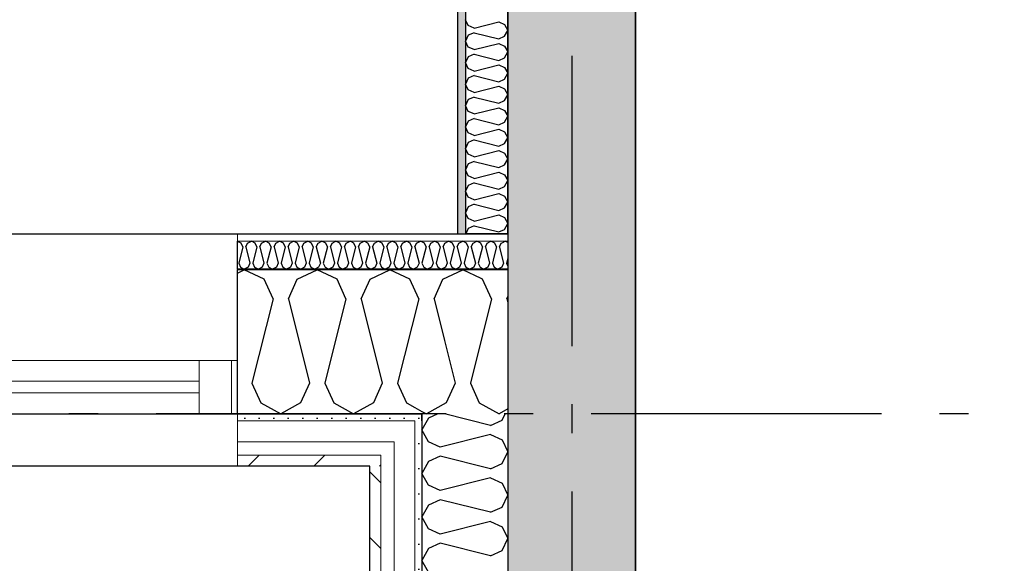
# Model space of a CAD drawing. Header units: millimetres. Extents: x -5000 to 341424, y -9235 to 550260.
# Tile 115 of 236: x 293550 to 295246, y 349213 to 350149. Entities that reach past the tile are written whole.
import ezdxf
from ezdxf.enums import TextEntityAlignment as Align

# ---------------------------------------------------------------- set-up
doc = ezdxf.new("R2010")
doc.units = ezdxf.units.MM
doc.header["$LTSCALE"] = 0.5
doc.header["$MEASUREMENT"] = 0
for name, pattern in [('Akselinje', [1500, 1000, -200, 100, -200]), ('Over snittplan', [260, 150, -50, 10, -50]), ('PLINE', [0])]:
    doc.linetypes.add(name, pattern=pattern)
for name, color, linetype in [('232- Ikke-bærende yttervegger (Skravur)(Nye konstruksjoner)', 7, 'Continuous'), ('232- Ikke-bærende yttervegger(Nye konstruksjoner)', 7, 'Continuous'), ('242- Ikke-bærende innervegger (Skravur)(Nye konstruksjoner)', 7, 'Continuous'), ('242- Ikke-bærende innervegger(Nye konstruksjoner)', 7, 'Continuous'), ('244- Vinduer_ dører_ foldevegger(Nye konstruksjoner)', 7, 'Continuous'), ('255- Gulvoverflate(Nye konstruksjoner)', 7, 'Continuous'), ('82-- Modullinjer(Nye konstruksjoner)', 7, 'Continuous'), ('842-M___1_50 Målsetting bygning', 7, 'Continuous'), ('862- M___Nettoareal(Nye konstruksjoner)', 7, 'Continuous'), ('862- M___Nettoareal(Polylinje)(Nye konstruksjoner)', 7, 'Continuous'), ('862- M___Nettoareal(Tekst)(Nye konstruksjoner)', 7, 'Continuous')]:
    doc.layers.add(name, color=color, linetype=linetype)
for name, color, linetype, lineweight in [('234- Vinduer_ dører_ porter(Nye konstruksjoner)', 7, 'Continuous', 0), ('235- Utvendig kledning og overflate(Nye konstruksjoner)', 7, 'Continuous', 0), ('236- Innvendig kledning og overflate(Nye konstruksjoner)', 7, 'Continuous', 0)]:
    doc.layers.add(name, color=color, linetype=linetype, lineweight=lineweight)
doc.styles.add('GENERATED_STYLE_1', font='txt')
doc.styles.add('GENERATED_STYLE_3', font='arial.ttf')
doc.styles.add('GENERATED_STYLE_5', font='arial.ttf')
doc.dimstyles.new('GENERATED_STYLE__2', dxfattribs={"dimtxt": 100, "dimasz": 95, "dimexe": 0.18, "dimexo": 0.0625, "dimgap": 0, "dimtad": 1, "dimtih": 1, "dimtoh": 1, "dimdec": 0, "dimzin": 0, "dimdsep": 46, "dimtxsty": 'GENERATED_STYLE_3', "dimblk": 'ARROWHEAD_6', "dimblk1": 'ARROWHEAD_6', "dimblk2": 'ARROWHEAD_6', "dimcen": 0.09, "dimse1": 1, "dimse2": 1, "dimclrd": 256, "dimclre": 256, "dimclrt": 256, "dimadec": 1, "dimazin": 0, "dimtfac": 1, "dimtdec": 4, "dimtmove": 0, "dimatfit": 3, "dimfxl": 1, "dimtolj": 1, "dimtzin": 0, "dimarcsym": 0})
pattern_1 = [(0, (0, 0), (0, 43.30127), [0, -25]), (0, (12.5, 21.65), (0, 43.30127), [0, -25])]
pattern_2 = [(45, (0, 0), (-56.568542, 56.568542), [80, 0])]

# ---------------------------------------------------------------- blocks, each defined once
blk = doc.blocks.new('LEILIGHET 3__2', base_point=(292118.6, 348580.7))
at = {"layer": '862- M___Nettoareal(Polylinje)(Nye konstruksjoner)', "linetype": 'PLINE', "flags": 128}
blk.add_lwpolyline([(294391, 356380.7), (286261, 356380.7), (286261, 348080.7), (289576, 348080.7), (289576, 349780.7), (294391, 349780.7)], close=True, dxfattribs=at)
at = {"layer": '862- M___Nettoareal(Tekst)(Nye konstruksjoner)', "style": 'GENERATED_STYLE_1'}
for tag, p in [('DUMMY_861', (288325.6, 358508)), ('ROOM_NAME', (287588.4, 358458.2)), ('DUMMY_862', (287588.4, 358319.8))]:
    blk.add_attdef(tag, text='', height=100, dxfattribs=at).set_placement(p, align=Align.TOP_LEFT)
blk = doc.blocks.new('LEILIGHET 2__3', base_point=(300468.6, 348580.7))
at = {"layer": '862- M___Nettoareal(Polylinje)(Nye konstruksjoner)', "linetype": 'PLINE', "flags": 128}
blk.add_lwpolyline([(302741, 356380.7), (294611, 356380.7), (294611, 348080.7), (297926, 348080.7), (297926, 349780.7), (302741, 349780.7)], close=True, dxfattribs=at)
at = {"layer": '862- M___Nettoareal(Tekst)(Nye konstruksjoner)', "style": 'GENERATED_STYLE_1'}
for tag, p in [('DUMMY_861', (296689.7, 358469.3)), ('ROOM_NAME', (295952.5, 358419.5)), ('DUMMY_862', (295952.5, 358281.1))]:
    blk.add_attdef(tag, text='', height=100, dxfattribs=at).set_placement(p, align=Align.TOP_LEFT)
blk = doc.blocks.new('UTEPLASS__28', base_point=(292126.8, 347380.7))
at = {"layer": '862- M___Nettoareal(Polylinje)(Nye konstruksjoner)', "linetype": 'PLINE', "flags": 128}
blk.add_lwpolyline([(294153, 349380.7), (289976, 349380.7), (289976, 346530.7), (294153, 346530.7)], close=True, dxfattribs=at)
at = {"layer": '862- M___Nettoareal(Tekst)(Nye konstruksjoner)', "style": 'GENERATED_STYLE_1'}
for tag, p in [('DUMMY_861', (292441.6, 347568.9)), ('ROOM_NAME', (291811.9, 347519.1)), ('DUMMY_862', (291811.9, 347380.7))]:
    blk.add_attdef(tag, text='', height=100, dxfattribs=at).set_placement(p, align=Align.TOP_LEFT)
blk = doc.blocks.new('STUE__34', base_point=(290949.5, 355025.2))
at = {"layer": '862- M___Nettoareal(Polylinje)(Nye konstruksjoner)', "linetype": 'PLINE', "flags": 128}
blk.add_lwpolyline([(289700, 349780.7), (294305, 349780.7), (294305, 356380.7), (289700, 356380.7), (289700, 355490.7), (289700, 354480.7)], close=True, dxfattribs=at)
at = {"layer": '862- M___Nettoareal(Tekst)(Nye konstruksjoner)', "style": 'GENERATED_STYLE_1'}
for tag, p in [('DUMMY_861', (291186.2, 355213.4)), ('ROOM_NAME', (290712.8, 355163.6)), ('DUMMY_862', (290712.8, 355025.2))]:
    blk.add_attdef(tag, text='', height=100, dxfattribs=at).set_placement(p, align=Align.TOP_LEFT)
blk = doc.blocks.new('*X154')
at = {"layer": '232- Ikke-bærende yttervegger (Skravur)(Nye konstruksjoner)', "linetype": 'PLINE'}
for p, q in [((294254.4, 349463.4), (294243, 349442.9)), ((294270.5, 349470.7), (294254.4, 349463.4)), ((294361.3, 349450.8), (294281.7, 349470.7)), ((294361.3, 349450.8), (294381.3, 349459.9)), ((294381.3, 349459.9), (294386.4, 349470.7)), ((294254.4, 349422.5), (294243, 349442.9)), ((294274.5, 349413.4), (294254.4, 349422.5)), ((294361.3, 349435.1), (294274.5, 349413.4)), ((294361.3, 349435.1), (294381.3, 349425.9)), ((294381.3, 349425.9), (294391, 349405.5)), ((294381.3, 349385), (294391, 349405.5)), ((294254.4, 349388.5), (294243, 349368.1)), ((294274.5, 349397.6), (294254.4, 349388.5)), ((294361.3, 349375.9), (294274.5, 349397.6)), ((294361.3, 349375.9), (294381.3, 349385)), ((294254.4, 349347.6), (294243, 349368.1)), ((294361.3, 349360.2), (294274.5, 349338.5)), ((294361.3, 349360.2), (294381.3, 349351.1)), ((294274.5, 349338.5), (294254.4, 349347.6)), ((294381.3, 349351.1), (294391, 349330.6)), ((294274.5, 349322.8), (294254.4, 349313.6)), ((294361.3, 349301.1), (294274.5, 349322.8)), ((294381.3, 349310.2), (294391, 349330.6)), ((294254.4, 349313.6), (294243, 349293.2)), ((294361.3, 349301.1), (294381.3, 349310.2)), ((294254.4, 349272.7), (294243, 349293.2)), ((294361.3, 349285.3), (294274.5, 349263.6)), ((294361.3, 349285.3), (294381.3, 349276.2)), ((294274.5, 349263.6), (294254.4, 349272.7)), ((294381.3, 349276.2), (294391, 349255.8)), ((294381.3, 349235.3), (294391, 349255.8)), ((294254.4, 349238.8), (294243, 349218.3)), ((294274.5, 349247.9), (294254.4, 349238.8)), ((294361.3, 349226.2), (294274.5, 349247.9)), ((294361.3, 349226.2), (294381.3, 349235.3)), ((294254.4, 349197.9), (294243, 349218.3))]:
    blk.add_line(p, q, dxfattribs=at)
blk = doc.blocks.new('*X407')
at = {"layer": '232- Ikke-bærende yttervegger (Skravur)(Nye konstruksjoner)', "linetype": 'PLINE'}
blk.add_line((294217.5, 349489.1), (294231, 349481.6), dxfattribs=at)
blk = doc.blocks.new('*X408')
at = {"layer": '232- Ikke-bærende yttervegger (Skravur)(Nye konstruksjoner)', "linetype": 'PLINE'}
blk.add_line((294231, 349481.6), (294243, 349474.9), dxfattribs=at)
blk = doc.blocks.new('*X409')
at = {"layer": '232- Ikke-bærende yttervegger (Skravur)(Nye konstruksjoner)', "linetype": 'PLINE'}
for p, q in [((294382.1, 349765.8), (294386.1, 349767.7)), ((294391, 349765.4), (294386.1, 349767.7)), ((294376.8, 349756.9), (294383.6, 349729.9)), ((294367.1, 349740.4), (294364.4, 349729.9)), ((294364.4, 349729.9), (294367.4, 349723.4)), ((294383.6, 349729.9), (294380.6, 349723.4)), ((294391, 349739.1), (294388.7, 349729.9)), ((294388.7, 349729.9), (294391, 349724.8)), ((294367.4, 349723.4), (294374, 349719.7)), ((294380.6, 349723.4), (294374, 349719.7))]:
    blk.add_line(p, q, dxfattribs=at)
blk = doc.blocks.new('*X410')
at = {"layer": '232- Ikke-bærende yttervegger (Skravur)(Nye konstruksjoner)', "linetype": 'PLINE'}
for p, q in [((294347.6, 349702.5), (294345.1, 349703.6)), ((294362.9, 349668.9), (294347.6, 349702.5)), ((294362.9, 349668.9), (294326.5, 349523.4)), ((294389.2, 349668.9), (294391, 349672.8)), ((294389.2, 349668.9), (294391, 349661.7)), ((294281.7, 349597), (294300.1, 349523.4)), ((294300.1, 349523.4), (294284.8, 349489.8)), ((294326.5, 349523.4), (294341.8, 349489.8)), ((294284.8, 349489.8), (294250.6, 349470.7)), ((294341.8, 349489.8), (294376, 349470.7)), ((294243, 349474.9), (294250.6, 349470.7)), ((294391, 349479), (294376, 349470.7))]:
    blk.add_line(p, q, dxfattribs=at)
blk = doc.blocks.new('*X413')
at = {"layer": '232- Ikke-bærende yttervegger (Skravur)(Nye konstruksjoner)', "linetype": 'PLINE'}
for p, q in [((293931.4, 349764.5), (293925, 349767.6)), ((293934.4, 349758), (293931.4, 349764.5)), ((293939.5, 349758), (293942.5, 349764.5)), ((293942.5, 349764.5), (293949.1, 349767.7)), ((293955.7, 349764.5), (293949.1, 349767.7)), ((293958.7, 349758), (293955.7, 349764.5)), ((293963.8, 349758), (293966.7, 349764.5)), ((293966.7, 349764.5), (293973.4, 349767.7)), ((293980, 349764.5), (293973.4, 349767.7)), ((293983, 349758), (293980, 349764.5)), ((293988.1, 349758), (293991, 349764.5)), ((293991, 349764.5), (293997.6, 349767.7)), ((294004.3, 349764.5), (293997.6, 349767.7)), ((294007.2, 349758), (294004.3, 349764.5)), ((294012.3, 349758), (294015.3, 349764.5)), ((294015.3, 349764.5), (294021.9, 349767.7)), ((294028.6, 349764.5), (294021.9, 349767.7)), ((294031.5, 349758), (294028.6, 349764.5)), ((294036.6, 349758), (294039.6, 349764.5)), ((294039.6, 349764.5), (294046.2, 349767.7)), ((294052.8, 349764.5), (294046.2, 349767.7)), ((294055.8, 349758), (294052.8, 349764.5)), ((294060.9, 349758), (294063.9, 349764.5)), ((294063.9, 349764.5), (294070.5, 349767.7)), ((294077.1, 349764.5), (294070.5, 349767.7)), ((294080.1, 349758), (294077.1, 349764.5)), ((294085.2, 349758), (294088.1, 349764.5)), ((294088.1, 349764.5), (294094.8, 349767.7)), ((294101.4, 349764.5), (294094.8, 349767.7)), ((294104.4, 349758), (294101.4, 349764.5)), ((294109.5, 349758), (294112.4, 349764.5)), ((294112.4, 349764.5), (294119.1, 349767.7)), ((294125.7, 349764.5), (294119.1, 349767.7)), ((294128.6, 349758), (294125.7, 349764.5)), ((294133.7, 349758), (294136.7, 349764.5)), ((294136.7, 349764.5), (294143.3, 349767.7)), ((294150, 349764.5), (294143.3, 349767.7)), ((294152.9, 349758), (294150, 349764.5)), ((294158, 349758), (294161, 349764.5)), ((294161, 349764.5), (294167.6, 349767.7)), ((294174.2, 349764.5), (294167.6, 349767.7)), ((294177.2, 349758), (294174.2, 349764.5)), ((294182.3, 349758), (294185.3, 349764.5)), ((294185.3, 349764.5), (294191.9, 349767.7)), ((294198.5, 349764.5), (294191.9, 349767.7)), ((294201.5, 349758), (294198.5, 349764.5)), ((294206.6, 349758), (294209.5, 349764.5)), ((294209.5, 349764.5), (294216.2, 349767.7)), ((294222.8, 349764.5), (294216.2, 349767.7)), ((294225.8, 349758), (294222.8, 349764.5)), ((294230.9, 349758), (294233.8, 349764.5)), ((294233.8, 349764.5), (294240.5, 349767.7)), ((294247.1, 349764.5), (294240.5, 349767.7)), ((294250, 349758), (294247.1, 349764.5)), ((294255.2, 349758), (294258.1, 349764.5)), ((294258.1, 349764.5), (294264.7, 349767.7)), ((294271.4, 349764.5), (294264.7, 349767.7)), ((294274.3, 349758), (294271.4, 349764.5)), ((294279.4, 349758), (294282.4, 349764.5)), ((294282.4, 349764.5), (294289, 349767.7)), ((294295.7, 349764.5), (294289, 349767.7)), ((294298.6, 349758), (294295.7, 349764.5)), ((294303.7, 349758), (294306.7, 349764.5)), ((294306.7, 349764.5), (294313.3, 349767.7)), ((294319.9, 349764.5), (294313.3, 349767.7)), ((294322.9, 349758), (294319.9, 349764.5)), ((294328, 349758), (294331, 349764.5)), ((294331, 349764.5), (294337.6, 349767.7)), ((294344.2, 349764.5), (294337.6, 349767.7)), ((294347.2, 349758), (294344.2, 349764.5)), ((294352.3, 349758), (294355.2, 349764.5)), ((294355.2, 349764.5), (294361.9, 349767.7)), ((294368.5, 349764.5), (294361.9, 349767.7)), ((294371.5, 349758), (294368.5, 349764.5)), ((294376.6, 349758), (294379.5, 349764.5)), ((294379.5, 349764.5), (294382.1, 349765.8)), ((293934.4, 349758), (293927.4, 349729.9)), ((293939.5, 349758), (293946.5, 349729.9)), ((293958.7, 349758), (293951.6, 349729.9)), ((293963.8, 349758), (293970.8, 349729.9)), ((293983, 349758), (293975.9, 349729.9)), ((293988.1, 349758), (293995.1, 349729.9)), ((294007.2, 349758), (294000.2, 349729.9)), ((294012.3, 349758), (294019.4, 349729.9)), ((294031.5, 349758), (294024.5, 349729.9)), ((294036.6, 349758), (294043.7, 349729.9)), ((294055.8, 349758), (294048.8, 349729.9)), ((294060.9, 349758), (294067.9, 349729.9)), ((294080.1, 349758), (294073, 349729.9)), ((294085.2, 349758), (294092.2, 349729.9)), ((294104.4, 349758), (294097.3, 349729.9)), ((294109.5, 349758), (294116.5, 349729.9)), ((294128.6, 349758), (294121.6, 349729.9)), ((294133.7, 349758), (294140.8, 349729.9)), ((294152.9, 349758), (294145.9, 349729.9)), ((294158, 349758), (294165.1, 349729.9)), ((294177.2, 349758), (294170.2, 349729.9)), ((294182.3, 349758), (294189.3, 349729.9)), ((294201.5, 349758), (294194.4, 349729.9)), ((294206.6, 349758), (294213.6, 349729.9)), ((294225.8, 349758), (294218.7, 349729.9)), ((294230.9, 349758), (294237.9, 349729.9)), ((294250, 349758), (294243, 349729.9)), ((294255.2, 349758), (294262.2, 349729.9)), ((294274.3, 349758), (294267.3, 349729.9)), ((294279.4, 349758), (294286.5, 349729.9)), ((294298.6, 349758), (294291.6, 349729.9)), ((294303.7, 349758), (294310.8, 349729.9)), ((294322.9, 349758), (294315.9, 349729.9)), ((294328, 349758), (294335, 349729.9)), ((294347.2, 349758), (294340.1, 349729.9)), ((294352.3, 349758), (294359.3, 349729.9)), ((294371.5, 349758), (294367.1, 349740.4)), ((294376.6, 349758), (294376.8, 349756.9)), ((293927.4, 349729.9), (293930.3, 349723.4)), ((293946.5, 349729.9), (293943.6, 349723.4)), ((293951.6, 349729.9), (293954.6, 349723.4)), ((293970.8, 349729.9), (293967.9, 349723.4)), ((293975.9, 349729.9), (293978.9, 349723.4)), ((293995.1, 349729.9), (293992.1, 349723.4)), ((294000.2, 349729.9), (294003.2, 349723.4)), ((294019.4, 349729.9), (294016.4, 349723.4)), ((294024.5, 349729.9), (294027.4, 349723.4)), ((294043.7, 349729.9), (294040.7, 349723.4)), ((294048.8, 349729.9), (294051.7, 349723.4)), ((294067.9, 349729.9), (294065, 349723.4)), ((294073, 349729.9), (294076, 349723.4)), ((294092.2, 349729.9), (294089.3, 349723.4)), ((294097.3, 349729.9), (294100.3, 349723.4)), ((294116.5, 349729.9), (294113.5, 349723.4)), ((294121.6, 349729.9), (294124.6, 349723.4)), ((294140.8, 349729.9), (294137.8, 349723.4)), ((294145.9, 349729.9), (294148.8, 349723.4)), ((294165.1, 349729.9), (294162.1, 349723.4)), ((294170.2, 349729.9), (294173.1, 349723.4)), ((294189.3, 349729.9), (294186.4, 349723.4)), ((294194.4, 349729.9), (294197.4, 349723.4)), ((294213.6, 349729.9), (294210.7, 349723.4)), ((294218.7, 349729.9), (294221.7, 349723.4)), ((294237.9, 349729.9), (294234.9, 349723.4)), ((294243, 349729.9), (294246, 349723.4)), ((294262.2, 349729.9), (294259.2, 349723.4)), ((294267.3, 349729.9), (294270.3, 349723.4)), ((294286.5, 349729.9), (294283.5, 349723.4)), ((294291.6, 349729.9), (294294.5, 349723.4)), ((294310.8, 349729.9), (294307.8, 349723.4)), ((294315.9, 349729.9), (294318.8, 349723.4)), ((294335, 349729.9), (294332.1, 349723.4)), ((294340.1, 349729.9), (294343.1, 349723.4)), ((294359.3, 349729.9), (294356.4, 349723.4)), ((293930.3, 349723.4), (293936.9, 349719.7)), ((293943.6, 349723.4), (293936.9, 349719.7)), ((293954.6, 349723.4), (293961.2, 349719.7)), ((293967.9, 349723.4), (293961.2, 349719.7)), ((293978.9, 349723.4), (293985.5, 349719.7)), ((293992.1, 349723.4), (293985.5, 349719.7)), ((294003.2, 349723.4), (294009.8, 349719.7)), ((294016.4, 349723.4), (294009.8, 349719.7)), ((294027.4, 349723.4), (294034.1, 349719.7)), ((294040.7, 349723.4), (294034.1, 349719.7)), ((294051.7, 349723.4), (294058.3, 349719.7)), ((294065, 349723.4), (294058.3, 349719.7)), ((294076, 349723.4), (294082.6, 349719.7)), ((294089.3, 349723.4), (294082.6, 349719.7)), ((294100.3, 349723.4), (294106.9, 349719.7)), ((294113.5, 349723.4), (294106.9, 349719.7)), ((294124.6, 349723.4), (294131.2, 349719.7)), ((294137.8, 349723.4), (294131.2, 349719.7)), ((294148.8, 349723.4), (294155.5, 349719.7)), ((294162.1, 349723.4), (294155.5, 349719.7)), ((294173.1, 349723.4), (294179.8, 349719.7)), ((294186.4, 349723.4), (294179.8, 349719.7)), ((294197.4, 349723.4), (294204, 349719.7)), ((294210.7, 349723.4), (294204, 349719.7)), ((294221.7, 349723.4), (294228.3, 349719.7)), ((294234.9, 349723.4), (294228.3, 349719.7)), ((294246, 349723.4), (294252.6, 349719.7)), ((294259.2, 349723.4), (294252.6, 349719.7)), ((294270.3, 349723.4), (294276.9, 349719.7)), ((294283.5, 349723.4), (294276.9, 349719.7)), ((294294.5, 349723.4), (294301.2, 349719.7)), ((294307.8, 349723.4), (294301.2, 349719.7)), ((294318.8, 349723.4), (294325.4, 349719.7)), ((294332.1, 349723.4), (294325.4, 349719.7)), ((294343.1, 349723.4), (294349.7, 349719.7)), ((294356.4, 349723.4), (294349.7, 349719.7))]:
    blk.add_line(p, q, dxfattribs=at)
blk = doc.blocks.new('*X416')
at = {"layer": '232- Ikke-bærende yttervegger (Skravur)(Nye konstruksjoner)', "linetype": 'PLINE'}
for p, q in [((293925, 349713), (293936.9, 349718.7)), ((293971.2, 349702.5), (293936.9, 349718.7)), ((294028.1, 349702.5), (294062.4, 349718.7)), ((294096.7, 349702.5), (294062.4, 349718.7)), ((294153.6, 349702.5), (294187.9, 349718.7)), ((294222.1, 349702.5), (294187.9, 349718.7)), ((293986.5, 349668.9), (293971.2, 349702.5)), ((294012.8, 349668.9), (294028.1, 349702.5)), ((294111.9, 349668.9), (294096.7, 349702.5)), ((294138.3, 349668.9), (294153.6, 349702.5)), ((294237.4, 349668.9), (294222.1, 349702.5)), ((293986.5, 349668.9), (293950.1, 349523.4)), ((294012.8, 349668.9), (294049.2, 349523.4)), ((294111.9, 349668.9), (294075.6, 349523.4)), ((294138.3, 349668.9), (294174.7, 349523.4)), ((294237.4, 349668.9), (294201, 349523.4)), ((293950.1, 349523.4), (293965.4, 349489.8)), ((294049.2, 349523.4), (294033.9, 349489.8)), ((294075.6, 349523.4), (294090.9, 349489.8)), ((294174.7, 349523.4), (294159.4, 349489.8)), ((294201, 349523.4), (294216.3, 349489.8)), ((293965.4, 349489.8), (293999.7, 349470.7)), ((294033.9, 349489.8), (293999.7, 349470.7)), ((294090.9, 349489.8), (294125.1, 349470.7)), ((294159.4, 349489.8), (294125.1, 349470.7)), ((294216.3, 349489.8), (294217.5, 349489.1))]:
    blk.add_line(p, q, dxfattribs=at)
blk = doc.blocks.new('*X417')
at = {"layer": '232- Ikke-bærende yttervegger (Skravur)(Nye konstruksjoner)', "linetype": 'PLINE'}
for p, q in [((294279, 349702.5), (294313.3, 349718.7)), ((294345.1, 349703.6), (294313.3, 349718.7)), ((294263.8, 349668.9), (294279, 349702.5)), ((294263.8, 349668.9), (294281.7, 349597))]:
    blk.add_line(p, q, dxfattribs=at)
blk = doc.blocks.new('Vindu[38]')
at = {"layer": '234- Vinduer_ dører_ porter(Nye konstruksjoner)', "linetype": 'PLINE'}
for p, q in [((293925, 349780.7), (291915, 349780.7)), ((291981, 349562.7), (293859, 349562.7)), ((293859, 349470.7), (293859, 349562.7)), ((293859, 349562.7), (293915, 349562.7)), ((293915, 349562.7), (293925, 349562.7)), ((293915, 349562.7), (293915, 349470.7)), ((291981, 349526.7), (293859, 349526.7)), ((293859, 349506.7), (291981, 349506.7)), ((293859, 349470.7), (291981, 349470.7)), ((293915, 349470.7), (293859, 349470.7)), ((293925, 349470.7), (293915, 349470.7)), ((293925, 349380.7), (291915, 349380.7))]:
    blk.add_line(p, q, dxfattribs=at)
at = {"layer": '235- Utvendig kledning og overflate(Nye konstruksjoner)', "linetype": 'PLINE'}
for p, q in [((293925, 349458.7), (293925, 349470.7)), ((293925, 349422.7), (293925, 349458.7)), ((293925, 349399.7), (293925, 349422.7)), ((293925, 349380.7), (293925, 349399.7))]:
    blk.add_line(p, q, dxfattribs=at)
at = {"layer": '236- Innvendig kledning og overflate(Nye konstruksjoner)', "linetype": 'PLINE'}
for p, q in [((293925, 349767.7), (293925, 349780.7)), ((293925, 349718.7), (293925, 349719.7))]:
    blk.add_line(p, q, dxfattribs=at)
at = {"layer": '244- Vinduer_ dører_ foldevegger(Nye konstruksjoner)', "linetype": 'PLINE'}
for p, q in [((293925, 349719.7), (293925, 349767.7)), ((293925, 349562.7), (293925, 349718.7)), ((293925, 349470.7), (293925, 349562.7)), ((293925, 349470.7), (293925, 349562.7))]:
    blk.add_line(p, q, dxfattribs=at)
blk = doc.blocks.new('Standard grid marker[90]', base_point=(294501, 363787.1))
at = {"layer": '82-- Modullinjer(Nye konstruksjoner)', "linetype": 'Akselinje'}
blk.add_line((294501, 363587.1), (294501, 339987.1), dxfattribs=at)
at = {"layer": '82-- Modullinjer(Nye konstruksjoner)', "style": 'GENERATED_STYLE_5'}
for tag, p in [('AC_MarkerText_1_0', (294501, 363963.5)), ('AC_MarkerText_1_1', (294501, 339713.5))]:
    blk.add_attdef(tag, text='', height=100, rotation=360, dxfattribs=at).set_placement(p, align=Align.TOP_CENTER)
blk = doc.blocks.new('Standard grid marker[95]', base_point=(305734.8, 349470.7))
at = {"layer": '82-- Modullinjer(Nye konstruksjoner)', "linetype": 'Akselinje'}
blk.add_line((305534.8, 349470.7), (271734.8, 349470.7), dxfattribs=at)
at = {"layer": '82-- Modullinjer(Nye konstruksjoner)', "style": 'GENERATED_STYLE_5'}
for tag, p in [('AC_MarkerText_1_1', (271409.8, 349524.4)), ('AC_MarkerText_1_0', (305859.8, 349524.4))]:
    blk.add_attdef(tag, text='', height=100, rotation=360, dxfattribs=at).set_placement(p, align=Align.TOP_CENTER)
blk = doc.blocks.new('*D744')
at = {"layer": '842-M___1_50 Målsetting bygning', "linetype": 'PLINE'}
for p, q in [((291915, 348548.2), (291915, 348735.7)), ((293925, 348548.2), (293925, 348735.7)), ((291965, 348691.9), (291865, 348591.9)), ((293875, 348591.9), (293975, 348691.9)), ((291915, 348641.9), (293925, 348641.9)), ((293925, 348641.9), (294000, 348641.9))]:
    blk.add_line(p, q, dxfattribs=at)
at = {"layer": '842-M___1_50 Målsetting bygning', "char_height": 100, "attachment_point": 7, "style": 'GENERATED_STYLE_3'}
for s, insert in [('\\A1;{\\pql;\\fArial|b0|i0|c0|p0;\\W1.000000;2\xa0010}', (292748.4, 348661.9)), ('\\A1;{\\pql;\\fArial|b0|i0|c0|p0;\\W1.000000;2\xa0210}', (292748.4, 348521.9))]:
    blk.add_mtext(s, dxfattribs=dict(at, insert=insert))
blk = doc.blocks.new('ARROWHEAD_6')
at = {"linetype": 'Continuous'}
for p, q in [((-0.5, -0.5), (0.5, 0.5)), ((0, 0), (-1, 0))]:
    blk.add_line(p, q, dxfattribs=at)
blk = doc.blocks.new('*D867')
at = {"layer": '842-M___1_50 Målsetting bygning', "linetype": 'PLINE'}
for p, q in [((294611, 343394), (294611, 343206.5)), ((297988, 343394), (297988, 343206.5)), ((294561, 343250.2), (294661, 343350.2)), ((297938, 343250.2), (298038, 343350.2)), ((297988, 343300.2), (294611, 343300.2))]:
    blk.add_line(p, q, dxfattribs=at)
at = {"layer": '842-M___1_50 Målsetting bygning', "insert": (296127.9, 343320.2), "char_height": 100, "attachment_point": 7, "style": 'GENERATED_STYLE_3'}
blk.add_mtext('\\A1;{\\pql;\\fArial|b0|i0|c0|p0;\\W1.000000;3\xa0377}', dxfattribs=at)
blk = doc.blocks.new('*D868')
at = {"layer": '842-M___1_50 Målsetting bygning', "linetype": 'PLINE'}
for p, q in [((294391, 343394), (294391, 343206.5)), ((294611, 343394), (294611, 343206.5)), ((294341, 343250.2), (294441, 343350.2)), ((294561, 343250.2), (294661, 343350.2)), ((294611, 343300.2), (294391, 343300.2))]:
    blk.add_line(p, q, dxfattribs=at)
blk = doc.blocks.new('*D869')
at = {"layer": '842-M___1_50 Målsetting bygning', "linetype": 'PLINE'}
for p, q in [((289886, 343394), (289886, 343206.5)), ((294391, 343394), (294391, 343206.5)), ((289836, 343250.2), (289936, 343350.2)), ((294341, 343250.2), (294441, 343350.2)), ((294391, 343300.2), (289886, 343300.2))]:
    blk.add_line(p, q, dxfattribs=at)
at = {"layer": '842-M___1_50 Målsetting bygning', "char_height": 100, "attachment_point": 7, "style": 'GENERATED_STYLE_3'}
for s, insert in [('\\A1;{\\pql;\\fArial|b0|i0|c0|p0;\\W1.000000;4\xa0505}', (291966.9, 343320.2)), ('\\A1;{\\pql;\\fArial|b0|i0|c0|p0;\\W1.000000;220}', (294386.6, 343320.2))]:
    blk.add_mtext(s, dxfattribs=dict(at, insert=insert))
blk = doc.blocks.new('*X1272')
at = {"layer": '242- Ikke-bærende innervegger (Skravur)(Nye konstruksjoner)', "linetype": 'PLINE'}
for p, q in [((294322.8, 350139.1), (294318, 350149.2)), ((294332.7, 350134.6), (294322.8, 350139.1)), ((294332.7, 350134.6), (294375.5, 350145.3)), ((294375.5, 350145.3), (294385.4, 350140.8)), ((294385.4, 350140.8), (294391, 350130.8)), ((294322.8, 350122.4), (294318, 350112.3)), ((294332.7, 350126.9), (294322.8, 350122.4)), ((294332.7, 350126.9), (294375.5, 350116.2)), ((294375.5, 350116.2), (294385.4, 350120.7)), ((294385.4, 350120.7), (294391, 350130.8)), ((294322.8, 350102.2), (294318, 350112.3)), ((294332.7, 350097.7), (294322.8, 350102.2)), ((294332.7, 350097.7), (294375.5, 350108.4)), ((294375.5, 350108.4), (294385.4, 350103.9)), ((294385.4, 350103.9), (294391, 350093.8)), ((294322.8, 350085.5), (294318, 350075.4)), ((294332.7, 350090), (294322.8, 350085.5)), ((294332.7, 350090), (294375.5, 350079.2)), ((294375.5, 350079.2), (294385.4, 350083.7)), ((294385.4, 350083.7), (294391, 350093.8)), ((294322.8, 350065.3), (294318, 350075.4)), ((294332.7, 350060.8), (294322.8, 350065.3)), ((294332.7, 350060.8), (294375.5, 350071.5)), ((294375.5, 350071.5), (294385.4, 350067)), ((294385.4, 350067), (294391, 350056.9)), ((294322.8, 350048.5), (294318, 350038.4)), ((294332.7, 350053), (294322.8, 350048.5)), ((294332.7, 350053), (294375.5, 350042.3)), ((294385.4, 350046.8), (294391, 350056.9)), ((294322.8, 350028.4), (294318, 350038.4)), ((294332.7, 350023.9), (294375.5, 350034.6)), ((294375.5, 350042.3), (294385.4, 350046.8)), ((294375.5, 350034.6), (294385.4, 350030.1)), ((294332.7, 350023.9), (294322.8, 350028.4)), ((294332.7, 350016.1), (294322.8, 350011.6)), ((294332.7, 350016.1), (294375.5, 350005.4)), ((294385.4, 350030.1), (294391, 350020)), ((294385.4, 350009.9), (294391, 350020)), ((294322.8, 350011.6), (294318, 350001.5)), ((294322.8, 349991.4), (294318, 350001.5)), ((294332.7, 349986.9), (294375.5, 349997.6)), ((294375.5, 350005.4), (294385.4, 350009.9)), ((294375.5, 349997.6), (294385.4, 349993.1)), ((294332.7, 349986.9), (294322.8, 349991.4)), ((294385.4, 349993.1), (294391, 349983)), ((294385.4, 349973), (294391, 349983)), ((294322.8, 349974.7), (294318, 349964.6)), ((294322.8, 349954.5), (294318, 349964.6)), ((294332.7, 349979.2), (294322.8, 349974.7)), ((294332.7, 349979.2), (294375.5, 349968.5)), ((294375.5, 349968.5), (294385.4, 349973)), ((294332.7, 349950), (294322.8, 349954.5)), ((294332.7, 349950), (294375.5, 349960.7)), ((294375.5, 349960.7), (294385.4, 349956.2)), ((294385.4, 349956.2), (294391, 349946.1)), ((294385.4, 349936), (294391, 349946.1)), ((294322.8, 349937.7), (294318, 349927.7)), ((294332.7, 349942.2), (294322.8, 349937.7)), ((294332.7, 349942.2), (294375.5, 349931.5)), ((294375.5, 349931.5), (294385.4, 349936)), ((294322.8, 349917.6), (294318, 349927.7)), ((294332.7, 349913.1), (294322.8, 349917.6)), ((294332.7, 349913.1), (294375.5, 349923.8)), ((294375.5, 349923.8), (294385.4, 349919.3)), ((294385.4, 349919.3), (294391, 349909.2)), ((294322.8, 349900.8), (294318, 349890.7)), ((294332.7, 349905.3), (294322.8, 349900.8)), ((294332.7, 349905.3), (294375.5, 349894.6)), ((294375.5, 349894.6), (294385.4, 349899.1)), ((294385.4, 349899.1), (294391, 349909.2)), ((294322.8, 349880.6), (294318, 349890.7)), ((294332.7, 349876.1), (294322.8, 349880.6)), ((294332.7, 349876.1), (294375.5, 349886.8)), ((294375.5, 349886.8), (294385.4, 349882.3)), ((294385.4, 349882.3), (294391, 349872.3)), ((294322.8, 349863.9), (294318, 349853.8)), ((294332.7, 349868.4), (294322.8, 349863.9)), ((294332.7, 349868.4), (294375.5, 349857.7)), ((294375.5, 349857.7), (294385.4, 349862.2)), ((294385.4, 349862.2), (294391, 349872.3)), ((294322.8, 349843.7), (294318, 349853.8)), ((294332.7, 349839.2), (294375.5, 349849.9)), ((294375.5, 349849.9), (294385.4, 349845.4)), ((294385.4, 349845.4), (294391, 349835.3)), ((294332.7, 349839.2), (294322.8, 349843.7)), ((294332.7, 349831.5), (294322.8, 349827)), ((294332.7, 349831.5), (294375.5, 349820.8)), ((294385.4, 349825.3), (294391, 349835.3)), ((294322.8, 349827), (294318, 349816.9)), ((294322.8, 349806.8), (294318, 349816.9)), ((294332.7, 349802.3), (294375.5, 349813)), ((294375.5, 349820.8), (294385.4, 349825.3)), ((294375.5, 349813), (294385.4, 349808.5)), ((294332.7, 349802.3), (294322.8, 349806.8)), ((294332.7, 349794.5), (294322.8, 349790)), ((294332.7, 349794.5), (294375.5, 349783.8)), ((294385.4, 349808.5), (294391, 349798.4)), ((294385.4, 349788.3), (294391, 349798.4)), ((294322.8, 349790), (294318.4, 349780.7)), ((294375.5, 349783.8), (294385.4, 349788.3))]:
    blk.add_line(p, q, dxfattribs=at)
blk = doc.blocks.new('SOV__41', base_point=(296177.1, 350061))
at = {"layer": '862- M___Nettoareal(Polylinje)(Nye konstruksjoner)', "linetype": 'PLINE', "flags": 128}
blk.add_lwpolyline([(297926, 351152.6), (294611, 351152.7), (294611, 348080.7), (297926, 348080.7)], close=True, dxfattribs=at)
at = {"layer": '862- M___Nettoareal(Tekst)(Nye konstruksjoner)', "style": 'GENERATED_STYLE_1'}
for tag, p in [('DUMMY_861', (296401.2, 350249.2)), ('ROOM_NAME', (295953, 350199.4)), ('DUMMY_862', (295953, 350061))]:
    blk.add_attdef(tag, text='', height=100, dxfattribs=at).set_placement(p, align=Align.TOP_LEFT)

msp = doc.modelspace()

# ---------------------------------------------------------------- hatches: boundary and pattern name
at = {"layer": '232- Ikke-bærende yttervegger (Skravur)(Nye konstruksjoner)', "linetype": 'Continuous'}
h = msp.add_hatch(dxfattribs=at)
h.set_pattern_fill('Betong_strukturell', color=256, style=0, pattern_type=2)
h.set_pattern_definition([(90.00001, (0, 0), (311.76916, 6e-05), [30, -150]), (90.00001, (-155.9, 90), (311.76916, 6e-05), [30, -150]), (150.00001, (0, 0), (155.88452, 270.00004), [30, -150]), (150.00001, (-4e-05, 180), (155.88452, 270.00004), [30, -150]), (210.00001, (-6e-06, 30), (-155.88463, 269.99998), [30, -150]), (210.00001, (-4e-05, 210), (-155.88463, 269.99998), [30, -150]), (90.000012, (-30, -6e-06), (60.000002, 1.2e-05), [0, -60.000002, 0, -90.000004]), (135.000012, (-30, 30), (42.4264, 42.426417), [0, -45.000002, 0, -75.000003])])
h.paths.add_polyline_path([(294391, 356380.6), (294391, 347870.7), (294611, 347870.7), (294611, 356380.6)])
h = msp.add_hatch(dxfattribs=at)
h.set_pattern_fill('Prikker_tett', color=256, style=0, pattern_type=2)
h.set_pattern_definition(pattern_1)
h.paths.add_polyline_path([(294391, 349780.7), (293925, 349780.7), (293925, 349767.7), (294383.3, 349767.7)])
h = msp.add_hatch(dxfattribs=at)
h.set_pattern_fill('Prikker_tett', color=256, style=0, pattern_type=2)
h.set_pattern_definition(pattern_1)
h.paths.add_polyline_path([(294383.3, 349767.7), (294391, 349767.7), (294391, 349780.7)])
for points in [[(294354.7, 349719.7), (293925, 349719.7), (293925, 349718.7), (294354.1, 349718.7)], [(294391, 349718.7), (294391, 349719.7), (294354.7, 349719.7), (294354.1, 349718.7)]]:
    msp.add_hatch(color=256, dxfattribs=at).paths.add_polyline_path(points)
h = msp.add_hatch(dxfattribs=at)
h.set_pattern_fill('Prikker_tett', color=256, style=0, pattern_type=2)
h.set_pattern_definition(pattern_1)
h.paths.add_polyline_path([(293925, 349458.7), (294199.4, 349458.7), (294206.6, 349470.7), (293925, 349470.7)])
h = msp.add_hatch(dxfattribs=at)
h.set_pattern_fill('Prikker_tett', color=256, style=0, pattern_type=2)
h.set_pattern_definition(pattern_1)
h.paths.add_polyline_path([(294231, 349458.7), (294231, 349470.7), (294206.6, 349470.7), (294199.4, 349458.7)])
h = msp.add_hatch(dxfattribs=at)
h.set_pattern_fill('Prikker_tett', color=256, style=0, pattern_type=2)
h.set_pattern_definition(pattern_1)
h.paths.add_polyline_path([(294243, 349458.7), (294243, 349470.7), (294231, 349470.7), (294231, 349458.7)])
h = msp.add_hatch(dxfattribs=at)
h.set_pattern_fill('Prikker_tett', color=256, style=0, pattern_type=2)
h.set_pattern_definition(pattern_1)
h.paths.add_polyline_path([(294231, 349458.7), (294231, 348080.7), (294243, 348080.7), (294243, 349458.7)])
h = msp.add_hatch(dxfattribs=at)
h.set_pattern_fill('Skrålinjer_2', color=256, style=0, pattern_type=2)
h.set_pattern_definition(pattern_2)
h.paths.add_polyline_path([(293925, 349399.7), (293925, 349380.7), (294153, 349380.7), (294153, 349399.7)])
h = msp.add_hatch(dxfattribs=at)
h.set_pattern_fill('Skrålinjer_2', color=256, style=0, pattern_type=2)
h.set_pattern_definition(pattern_2)
h.paths.add_polyline_path([(294164.3, 349399.7), (294153, 349380.7), (294172, 349380.7), (294172, 349399.7)])
h = msp.add_hatch(dxfattribs=at)
h.set_pattern_fill('Skrålinjer_2', color=256, style=0, pattern_type=2)
h.set_pattern_definition(pattern_2)
h.paths.add_polyline_path([(294153, 349380.7), (294164.3, 349399.7), (294153, 349399.7)])
h = msp.add_hatch(dxfattribs=at)
h.set_pattern_fill('Skrålinjer_2', color=256, style=0, pattern_type=2)
h.set_pattern_definition([(315, (0, 0), (56.568542, 56.568542), [80, 0])])
h.paths.add_polyline_path([(294153, 349380.7), (294153, 348080.7), (294172, 348080.7), (294172, 349380.7)])
at = {"layer": '242- Ikke-bærende innervegger (Skravur)(Nye konstruksjoner)', "linetype": 'Continuous'}
h = msp.add_hatch(dxfattribs=at)
h.set_pattern_fill('Prikker_tett', color=256, style=0, pattern_type=2)
h.set_pattern_definition(pattern_1)
h.paths.add_polyline_path([(294305, 356380.7), (294305, 349780.7), (294318, 349780.7), (294318, 356380.7)])

# ---------------------------------------------------------------- linework, layer by layer
at = {"layer": '232- Ikke-bærende yttervegger(Nye konstruksjoner)', "linetype": 'PLINE'}
for p, q in [((293925, 349719.7), (293925, 349767.7)), ((294354.7, 349719.7), (293925, 349719.7)), ((294243, 349718.7), (293925, 349718.7)), ((293925, 349562.7), (293925, 349718.7)), ((294354.1, 349718.7), (294243, 349718.7)), ((294391, 349718.7), (294354.1, 349718.7)), ((294391, 349719.7), (294354.7, 349719.7)), ((293925, 349470.7), (293925, 349562.7)), ((293925, 349470.7), (294206.6, 349470.7)), ((294231, 349470.7), (294206.6, 349470.7)), ((294243, 349470.7), (294231, 349470.7)), ((294243, 349458.7), (294243, 349470.7)), ((294243, 349458.7), (294243, 349470.7)), ((294243, 349458.7), (294243, 348080.7))]:
    msp.add_line(p, q, dxfattribs=at)
at = {"layer": '232- Ikke-bærende yttervegger(Nye konstruksjoner)', "linetype": 'PLINE', "flags": 128}
for points in [[(294391, 356380.6), (294391, 347870.7)], [(294611, 347870.7), (294611, 356380.6)], [(294391, 349767.7), (294391, 349719.7)], [(294391, 349718.7), (294391, 349470.7)]]:
    msp.add_lwpolyline(points, dxfattribs=at)
at = {"layer": '235- Utvendig kledning og overflate(Nye konstruksjoner)', "linetype": 'PLINE'}
for p, q in [((293925, 349458.7), (293925, 349470.7)), ((293925, 349458.7), (294199.4, 349458.7)), ((293925, 349422.7), (293925, 349458.7)), ((294231, 349458.7), (294199.4, 349458.7)), ((294231, 349422.7), (294231, 349458.7)), ((294231, 349422.7), (294231, 349458.7)), ((293925, 349422.7), (294178, 349422.7)), ((293925, 349399.7), (293925, 349422.7)), ((294195, 349422.7), (294178, 349422.7)), ((294195, 349422.7), (294195, 348080.7)), ((294231, 349422.7), (294231, 348080.7)), ((293925, 349399.7), (294164.3, 349399.7)), ((293925, 349380.7), (293925, 349399.7)), ((294172, 349399.7), (294164.3, 349399.7)), ((294172, 349380.7), (294172, 349399.7)), ((294172, 349380.7), (294172, 349399.7)), ((294172, 349380.7), (294172, 348080.7))]:
    msp.add_line(p, q, dxfattribs=at)
at = {"layer": '235- Utvendig kledning og overflate(Nye konstruksjoner)', "linetype": 'PLINE', "flags": 128}
for points in [[(293925, 349380.7), (294153, 349380.7)], [(294153, 349380.7), (294153, 348080.7)]]:
    msp.add_lwpolyline(points, dxfattribs=at)
at = {"layer": '236- Innvendig kledning og overflate(Nye konstruksjoner)', "linetype": 'PLINE'}
for p, q in [((293925, 349767.7), (293925, 349780.7)), ((294383.3, 349767.7), (293925, 349767.7)), ((294391, 349767.7), (294383.3, 349767.7)), ((293925, 349718.7), (293925, 349719.7))]:
    msp.add_line(p, q, dxfattribs=at)
at = {"layer": '236- Innvendig kledning og overflate(Nye konstruksjoner)', "linetype": 'PLINE', "flags": 128}
for points in [[(294305, 356380.7), (294305, 349780.7)], [(294391, 349780.7), (293925, 349780.7)], [(294318, 349780.7), (294305, 349780.7)], [(294391, 349780.7), (294391, 349767.7)], [(294391, 349719.7), (294391, 349718.7)], [(294391, 348080.7), (294391, 349470.7)]]:
    msp.add_lwpolyline(points, dxfattribs=at)
at = {"layer": '242- Ikke-bærende innervegger(Nye konstruksjoner)', "linetype": 'PLINE'}
msp.add_line((294318, 356380.7), (294318, 349780.7), dxfattribs=at)
at = {"layer": '242- Ikke-bærende innervegger(Nye konstruksjoner)', "linetype": 'PLINE', "flags": 128}
for points in [[(294391, 349780.7), (294391, 356380.7)], [(294391, 349780.7), (294318, 349780.7)]]:
    msp.add_lwpolyline(points, dxfattribs=at)
at = {"layer": '255- Gulvoverflate(Nye konstruksjoner)', "linetype": 'PLINE', "flags": 128}
for points in [[(277601, 349570.7), (277601, 347770.7), (281536, 347770.7), (281536, 349470.7), (285893, 349470.7), (285893, 347770.7), (289886, 347770.7), (289886, 349470.7), (294243, 349470.7), (294243, 347770.7), (298236, 347770.7), (298236, 349470.7), (303051, 349470.7), (303051, 356690.6), (277601, 356690.6), (277601, 354890.6)], [(294153, 349380.7), (289976, 349380.7), (289976, 347680.7), (288191, 347680.7), (288191, 345030.7), (294153, 345030.7)]]:
    msp.add_lwpolyline(points, close=True, dxfattribs=at)
at = {"layer": '255- Gulvoverflate(Nye konstruksjoner)', "linetype": 'Over snittplan', "flags": 128}
msp.add_lwpolyline([(294153, 349380.7), (289976, 349380.7), (289976, 346530.7), (294153, 346530.7)], close=True, dxfattribs=at)

# ---------------------------------------------------------------- block references
at = {"layer": '232- Ikke-bærende yttervegger(Nye konstruksjoner)'}
for name in ['*X413', '*X409', '*X416', '*X417', '*X410', '*X407', '*X408', '*X154']:
    msp.add_blockref(name, (0, 0), dxfattribs=at)
at = {"layer": '242- Ikke-bærende innervegger(Nye konstruksjoner)'}
msp.add_blockref('*X1272', (0, 0), dxfattribs=at)
at = {"layer": '244- Vinduer_ dører_ foldevegger(Nye konstruksjoner)', "linetype": 'PLINE'}
msp.add_blockref('Vindu[38]', (0, 0), dxfattribs=at)
at = {"layer": '82-- Modullinjer(Nye konstruksjoner)', "linetype": 'PLINE'}
for name, p in [('Standard grid marker[90]', (294501, 363787.1)), ('Standard grid marker[95]', (305734.8, 349470.7))]:
    msp.add_blockref(name, p, dxfattribs=at)
at = {"layer": '862- M___Nettoareal(Nye konstruksjoner)', "linetype": 'Continuous'}
for name, p in [('LEILIGHET 3__2', (292118.6, 348580.7)), ('LEILIGHET 2__3', (300468.6, 348580.7)), ('STUE__34', (290949.5, 355025.2)), ('SOV__41', (296177.1, 350061)), ('UTEPLASS__28', (292126.8, 347380.7))]:
    msp.add_blockref(name, p, dxfattribs=at)

# ---------------------------------------------------------------- dimensions: what is measured, and where the dimension line sits
at = {"layer": '842-M___1_50 Målsetting bygning', "linetype": 'Continuous'}
for base, p1, p2, picture, middle in [((289886, 343300.2), (294391, 352125.7), (289886, 348620.7), '*D869', (292138.5, 343370.2)), ((294391, 343300.2), (294611, 352125.7), (294391, 352125.7), '*D868', (294500.8, 343370.2)), ((294611, 343300.2), (297988, 348868.7), (294611, 352125.7), '*D867', (296299.5, 343370.2))]:
    dim = msp.add_linear_dim(base=base, p1=p1, p2=p2, angle=180, dimstyle='GENERATED_STYLE__2', dxfattribs=at)
    dim.commit()
    dim.dimension.update_dxf_attribs({"geometry": picture, "text_midpoint": middle, "dimtype": 160})
dim = msp.add_linear_dim(base=(293925, 348641.9), p1=(291915, 349380.7), p2=(293925, 349380.7), dimstyle='GENERATED_STYLE__2', dxfattribs=at)
dim.commit()
dim.dimension.update_dxf_attribs({"geometry": '*D744', "text_midpoint": (292920, 348711.9), "dimtype": 160})

doc.saveas('drawing.dxf')
